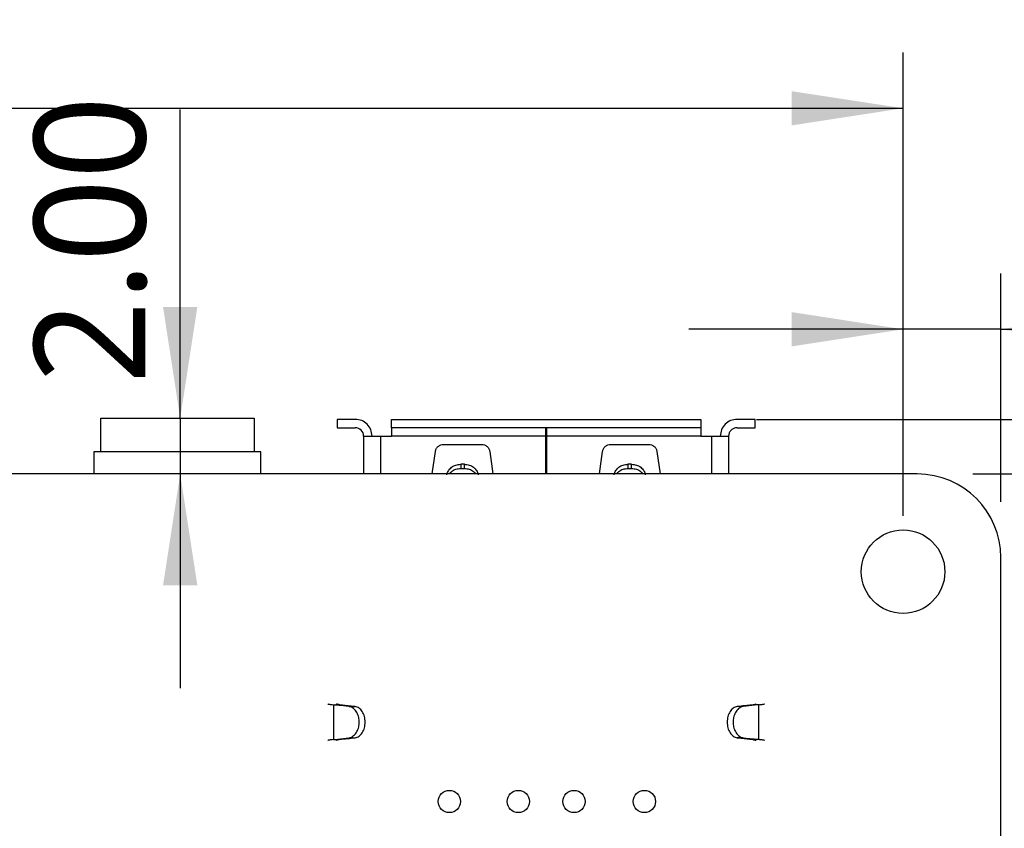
# Model space of a CAD drawing. Header units: millimetres. Extents: x 3 to 207, y 3 to 294.
# Tile 9 of 94: x 121 to 139, y 167 to 181. Entities that reach past the tile are written whole.
import ezdxf

# ---------------------------------------------------------------- set-up
doc = ezdxf.new("R2010")
doc.units = ezdxf.units.MM
doc.layers.add('几何体', color=7, linetype='Continuous')
doc.layers.add('尺寸', color=3, linetype='Continuous')
doc.styles.add('SLDTEXTSTYLE0', font='Microsoft YaHei.ttf')
doc.dimstyles.new('SLDDIMSTYLE1', dxfattribs={"dimtxt": 2, "dimasz": 3.5, "dimexe": 0, "dimexo": 0.0625, "dimgap": 0.5, "dimtad": 1, "dimlfac": 2, "dimrnd": 1e-09, "dimzin": 12, "dimdsep": 46, "dimtxsty": 'SLDTEXTSTYLE0', "dimsah": 1, "dimcen": 0.09, "dimadec": 0, "dimazin": 3, "dimtfac": 1, "dimtmove": 0, "dimatfit": 0, "dimfxl": 0, "dimfrac": 2, "dimtolj": 1, "dimtzin": 12, "dimarcsym": 0})
doc.dimstyles.new('SLDDIMSTYLE2', dxfattribs={"dimtxt": 2, "dimasz": 3.5, "dimexe": 0, "dimexo": 0.0625, "dimgap": 0.5, "dimtad": 1, "dimlfac": 2, "dimrnd": 1e-09, "dimzin": 4, "dimdsep": 46, "dimtxsty": 'SLDTEXTSTYLE0', "dimsah": 1, "dimcen": 0.09, "dimadec": 0, "dimazin": 1, "dimtfac": 1, "dimtmove": 0, "dimatfit": 0, "dimfxl": 0, "dimfrac": 2, "dimtolj": 1, "dimtzin": 12, "dimarcsym": 0})
doc.dimstyles.new('SLDDIMSTYLE3', dxfattribs={"dimtxt": 2, "dimasz": 3.5, "dimexe": 0, "dimexo": 0.0625, "dimgap": 0.5, "dimtad": 1, "dimlfac": 2, "dimrnd": 1e-09, "dimzin": 12, "dimdsep": 46, "dimtxsty": 'SLDTEXTSTYLE0', "dimsah": 1, "dimcen": 0.09, "dimadec": 0, "dimazin": 3, "dimtfac": 1, "dimtofl": 0, "dimtmove": 0, "dimatfit": 3, "dimfxl": 0, "dimfrac": 2, "dimtolj": 1, "dimtzin": 12, "dimarcsym": 0})

# ---------------------------------------------------------------- blocks, each defined once
blk = doc.blocks.new('_D_38')
at = {"layer": '尺寸', "transparency": 16777216}
for p, q in [((78.129, 172.473), (78.129, 180.792)), ((137.121, 172.473), (137.121, 180.792)), ((78.129, 179.792), (137.121, 179.792))]:
    blk.add_line(p, q, dxfattribs=at)
for points in [[(78.129, 179.792), (80.129, 179.484), (80.129, 180.099)], [(137.121, 179.792), (135.121, 180.099), (135.121, 179.484)]]:
    blk.add_solid(points, dxfattribs=at)
at = {"layer": '尺寸', "transparency": 16777216, "insert": (102.317, 182.416), "char_height": 2, "attachment_point": 1, "style": 'SLDTEXTSTYLE0'}
blk.add_mtext('117.98', dxfattribs=at)
blk = doc.blocks.new('_D_39')
at = {"layer": '尺寸', "transparency": 16777216}
for p, q in [((145.901, 174.208), (145.901, 178.054)), ((134.491, 174.208), (146.901, 174.208)), ((145.901, 173.227), (145.901, 174.208)), ((138.375, 173.227), (146.901, 173.227)), ((145.901, 173.227), (145.901, 167.518))]:
    blk.add_line(p, q, dxfattribs=at)
for points in [[(145.901, 174.208), (146.209, 176.208), (145.594, 176.208)], [(145.901, 173.227), (145.594, 171.227), (146.209, 171.227)]]:
    blk.add_solid(points, dxfattribs=at)
at = {"layer": '尺寸', "transparency": 16777216, "insert": (143.277, 167.518), "char_height": 2, "attachment_point": 1, "rotation": 90, "style": 'SLDTEXTSTYLE0'}
blk.add_mtext('1.96', dxfattribs=at)
blk = doc.blocks.new('_D_40')
at = {"layer": '尺寸', "transparency": 16777216}
for p, q in [((124.149, 174.227), (124.149, 179.772)), ((124.149, 174.227), (124.149, 173.227)), ((124.149, 173.227), (124.149, 169.381))]:
    blk.add_line(p, q, dxfattribs=at)
for points in [[(124.149, 174.227), (124.457, 176.227), (123.841, 176.227)], [(124.149, 173.227), (123.841, 171.227), (124.457, 171.227)]]:
    blk.add_solid(points, dxfattribs=at)
at = {"layer": '尺寸', "transparency": 16777216, "insert": (121.525, 174.844), "char_height": 2, "attachment_point": 1, "rotation": 90, "style": 'SLDTEXTSTYLE0'}
blk.add_mtext('2.00', dxfattribs=at)
blk = doc.blocks.new('_D_41')
at = {"layer": '尺寸', "transparency": 16777216}
for p, q in [((117.481, 174.327), (117.481, 179.772)), ((112.987, 174.327), (118.481, 174.327)), ((117.481, 173.227), (117.481, 174.327)), ((117.481, 173.227), (117.481, 169.381))]:
    blk.add_line(p, q, dxfattribs=at)
for points in [[(117.481, 174.327), (117.789, 176.327), (117.174, 176.327)], [(117.481, 173.227), (117.174, 171.227), (117.789, 171.227)]]:
    blk.add_solid(points, dxfattribs=at)
at = {"layer": '尺寸', "transparency": 16777216, "insert": (114.857, 174.844), "char_height": 2, "attachment_point": 1, "rotation": 90, "style": 'SLDTEXTSTYLE0'}
blk.add_mtext('2.20', dxfattribs=at)
blk = doc.blocks.new('_D_43')
at = {"layer": '尺寸', "transparency": 16777216}
for p, q in [((137.121, 172.473), (137.121, 176.825)), ((138.875, 172.727), (138.875, 176.825)), ((137.121, 175.825), (133.275, 175.825)), ((138.875, 175.825), (137.121, 175.825)), ((138.875, 175.825), (144.69, 175.825))]:
    blk.add_line(p, q, dxfattribs=at)
for points in [[(137.121, 175.825), (135.121, 176.133), (135.121, 175.517)], [(138.875, 175.825), (140.875, 175.517), (140.875, 176.133)]]:
    blk.add_solid(points, dxfattribs=at)
at = {"layer": '尺寸', "transparency": 16777216, "insert": (139.762, 178.449), "char_height": 2, "attachment_point": 1, "style": 'SLDTEXTSTYLE0'}
blk.add_mtext('3.51', dxfattribs=at)

msp = doc.modelspace()

# ---------------------------------------------------------------- linework, layer by layer
at = {"layer": '几何体'}
for p, q in [((122.7237, 173.6271), (122.7237, 174.2271)), ((122.7237, 174.2271), (125.4737, 174.2271)), ((125.4737, 174.2271), (125.4737, 173.6271)), ((126.9662, 174.2076), (126.9662, 174.0576)), ((127.2912, 174.2076), (126.9662, 174.2076)), ((126.9662, 174.0576), (127.2912, 174.0576)), ((127.9412, 174.0576), (127.9412, 174.2076)), ((127.9412, 174.2076), (133.4912, 174.2076)), ((133.4912, 174.0576), (127.9412, 174.0576)), ((133.4912, 174.2076), (133.4912, 174.0576)), ((134.4662, 174.2076), (134.1412, 174.2076)), ((134.1412, 174.0576), (134.4662, 174.0576)), ((134.4662, 174.0576), (134.4662, 174.2076)), ((127.4412, 173.9076), (127.7412, 173.9076)), ((127.4412, 173.9076), (127.4412, 173.2271)), ((127.7412, 173.9076), (127.9412, 173.9076)), ((127.7412, 173.9076), (127.7412, 173.2271)), ((130.7112, 173.9076), (127.9412, 173.9076)), ((130.7112, 173.2271), (130.7112, 173.9076)), ((133.4912, 173.9076), (130.7212, 173.9076)), ((130.7212, 173.9076), (130.7212, 173.2271)), ((133.4912, 173.9076), (133.6912, 173.9076)), ((133.6912, 173.2271), (133.6912, 173.9076)), ((133.9912, 173.9076), (133.9912, 173.2271)), ((128.8762, 173.7576), (129.5562, 173.7576)), ((130.7112, 173.7635), (130.7212, 173.7635)), ((131.8762, 173.7576), (132.5562, 173.7576)), ((123.5259, 173.6271), (122.5987, 173.6271)), ((122.5987, 173.6271), (122.5987, 173.2271)), ((124.6716, 173.6271), (123.5259, 173.6271)), ((125.5987, 173.6271), (124.6716, 173.6271)), ((125.5987, 173.2271), (125.5987, 173.6271)), ((128.6713, 173.2271), (128.7277, 173.6285)), ((129.7048, 173.6285), (129.7612, 173.2271)), ((131.6713, 173.2271), (131.7277, 173.6285)), ((132.7048, 173.6285), (132.7612, 173.2271)), ((129.1842, 173.4008), (129.1842, 173.3258)), ((129.2483, 173.4008), (129.1842, 173.4008)), ((129.2483, 173.3258), (129.2483, 173.4008)), ((132.1842, 173.4008), (132.1842, 173.3258)), ((132.2483, 173.4008), (132.1842, 173.4008)), ((132.2483, 173.3258), (132.2483, 173.4008)), ((137.3753, 173.2271), (77.8753, 173.2271)), ((129.1842, 173.3258), (129.2483, 173.3258)), ((132.1842, 173.3258), (132.2483, 173.3258)), ((138.8753, 134.7271), (138.8753, 171.7271)), ((126.9017, 169.085), (126.9262, 169.0828)), ((126.9017, 169.085), (126.9017, 168.4598)), ((127.18, 169.0515), (126.9262, 169.0828)), ((127.2195, 169.0599), (127.0076, 169.085)), ((127.1487, 169.0667), (127.1487, 169.0667)), ((127.18, 169.0515), (127.2879, 169.0515)), ((127.2879, 169.0515), (127.2195, 169.0599)), ((134.213, 169.0599), (134.1446, 169.0515)), ((134.2525, 169.0515), (134.1446, 169.0515)), ((134.213, 169.0599), (134.4249, 169.085)), ((134.5063, 169.0828), (134.2525, 169.0515)), ((134.5308, 169.085), (134.5063, 169.0828)), ((134.5308, 168.4598), (134.5308, 169.085)), ((126.9017, 168.4598), (126.9262, 168.4619)), ((126.9262, 168.4619), (127.18, 168.4932)), ((127.2195, 168.4848), (127.0076, 168.4598)), ((127.18, 168.4932), (127.2879, 168.4932)), ((127.2195, 168.4848), (127.2879, 168.4932)), ((134.2525, 168.4932), (134.1446, 168.4932)), ((134.1446, 168.4932), (134.213, 168.4848)), ((134.213, 168.4848), (134.4249, 168.4598)), ((134.2525, 168.4932), (134.5063, 168.4619)), ((134.2837, 168.478), (134.2837, 168.478)), ((134.5308, 168.4598), (134.5063, 168.4619))]:
    msp.add_line(p, q, dxfattribs=at)
for centre, radius in [((137.1213, 171.4731), 0.75), ((128.9792, 167.3474), 0.2), ((130.2162, 167.3474), 0.2), ((131.2162, 167.3474), 0.2), ((132.4792, 167.3474), 0.2)]:
    msp.add_circle(centre, radius, dxfattribs=at)
for centre, radius in [((127.2912, 173.9076), 0.15), ((137.3753, 171.7271), 1.5)]:
    msp.add_arc(centre, radius, 0, 90, dxfattribs=at)
for points in [[(127.5912, 173.9076), (127.5867, 173.9469), (127.5777, 174.0256), (127.5083, 174.1247), (127.4092, 174.1941), (127.3306, 174.2031), (127.2912, 174.2076)], [(127.9412, 174.0576), (127.9412, 174.0554), (127.9412, 174.0509), (127.9412, 174.0162), (127.9412, 173.9666), (127.9412, 173.9273), (127.9412, 173.9076)], [(130.7112, 173.9076), (130.7112, 173.9273), (130.7112, 173.9666), (130.7112, 174.0162), (130.7112, 174.0509), (130.7112, 174.0554), (130.7112, 174.0576)], [(130.7212, 174.0576), (130.7212, 174.0554), (130.7212, 174.0509), (130.7212, 174.0162), (130.7212, 173.9666), (130.7212, 173.9273), (130.7212, 173.9076)], [(133.4912, 174.0576), (133.4912, 174.0554), (133.4912, 174.0509), (133.4912, 174.0162), (133.4912, 173.9666), (133.4912, 173.9273), (133.4912, 173.9076)], [(134.1412, 174.2076), (134.1019, 174.2031), (134.0233, 174.1941), (133.9241, 174.1247), (133.8548, 174.0256), (133.8458, 173.9469), (133.8412, 173.9076)], [(134.1412, 174.0576), (134.1216, 174.0554), (134.0823, 174.0509), (134.0327, 174.0162), (133.998, 173.9666), (133.9935, 173.9273), (133.9912, 173.9076)], [(133.6912, 173.9076), (133.7306, 173.9076), (133.8092, 173.9076), (133.9083, 173.9076), (133.9777, 173.9076), (133.9867, 173.9076), (133.9912, 173.9076)], [(128.7277, 173.6285), (128.732, 173.646), (128.7407, 173.6809), (128.7759, 173.723), (128.8225, 173.752), (128.8583, 173.7558), (128.8762, 173.7576)], [(129.5562, 173.7576), (129.5742, 173.7558), (129.61, 173.752), (129.6565, 173.723), (129.6918, 173.6809), (129.7004, 173.646), (129.7048, 173.6285)], [(131.7277, 173.6285), (131.732, 173.646), (131.7407, 173.6809), (131.7759, 173.723), (131.8225, 173.752), (131.8583, 173.7558), (131.8762, 173.7576)], [(132.5562, 173.7576), (132.5742, 173.7558), (132.61, 173.752), (132.6565, 173.723), (132.6918, 173.6809), (132.7004, 173.646), (132.7048, 173.6285)], [(128.9367, 173.2145), (128.9439, 173.2397), (128.9584, 173.2901), (129.0171, 173.3509), (129.0947, 173.3928), (129.1544, 173.3981), (129.1842, 173.4008)], [(129.2483, 173.4008), (129.2781, 173.3981), (129.3378, 173.3928), (129.4154, 173.3509), (129.4741, 173.2901), (129.4886, 173.2397), (129.4958, 173.2145)], [(131.9367, 173.2145), (131.9439, 173.2397), (131.9584, 173.2901), (132.0171, 173.3509), (132.0947, 173.3928), (132.1544, 173.3981), (132.1842, 173.4008)], [(132.2483, 173.4008), (132.2781, 173.3981), (132.3378, 173.3928), (132.4154, 173.3509), (132.4741, 173.2901), (132.4886, 173.2397), (132.4958, 173.2145)], [(126.7987, 169.102), (126.8, 169.1006), (126.8026, 169.0978), (126.8237, 169.0935), (126.8557, 169.0892), (126.8864, 169.0864), (126.9017, 169.085)], [(127.0076, 169.085), (126.9988, 169.0864), (126.9813, 169.0892), (126.963, 169.0935), (126.951, 169.0978), (126.9495, 169.1006), (126.9487, 169.102)], [(134.4249, 169.085), (134.4337, 169.0864), (134.4512, 169.0892), (134.4695, 169.0935), (134.4815, 169.0978), (134.483, 169.1006), (134.4837, 169.102)], [(134.5308, 169.085), (134.5461, 169.0864), (134.5768, 169.0892), (134.6088, 169.0935), (134.6298, 169.0978), (134.6324, 169.1006), (134.6337, 169.102)], [(126.9017, 168.4598), (126.8864, 168.4583), (126.8557, 168.4555), (126.8237, 168.4512), (126.8026, 168.447), (126.8, 168.4441), (126.7987, 168.4427)], [(127.0076, 168.4598), (126.9988, 168.4583), (126.9813, 168.4555), (126.963, 168.4512), (126.951, 168.447), (126.9495, 168.4441), (126.9487, 168.4427)], [(134.4249, 168.4598), (134.4337, 168.4583), (134.4512, 168.4555), (134.4695, 168.4512), (134.4815, 168.447), (134.483, 168.4441), (134.4837, 168.4427)], [(134.6337, 168.4427), (134.6324, 168.4441), (134.6298, 168.447), (134.6088, 168.4512), (134.5768, 168.4555), (134.5461, 168.4583), (134.5308, 168.4598)]]:
    msp.add_open_spline(points, degree=3, dxfattribs=at)
for points, knots in [([(128.9779, 173.2271), (128.991, 173.2432), (129.0212, 173.2803), (129.0953, 173.3175), (129.1546, 173.323), (129.1842, 173.3258)], [0, 0, 0, 0, 0.2750983, 0.6375492, 1, 1, 1, 1]), ([(129.2483, 173.3258), (129.2779, 173.323), (129.3372, 173.3175), (129.4113, 173.2803), (129.4415, 173.2432), (129.4546, 173.2271)], [0, 0, 0, 0, 0.3624508, 0.7249017, 1, 1, 1, 1]), ([(131.9779, 173.2271), (131.991, 173.2432), (132.0212, 173.2803), (132.0953, 173.3175), (132.1546, 173.323), (132.1842, 173.3258)], [0, 0, 0, 0, 0.2750983, 0.6375492, 1, 1, 1, 1]), ([(132.2483, 173.3258), (132.2779, 173.323), (132.3372, 173.3175), (132.4113, 173.2803), (132.4415, 173.2432), (132.4546, 173.2271)], [0, 0, 0, 0, 0.3624508, 0.7249017, 1, 1, 1, 1]), ([(126.9262, 169.0828), (126.9387, 169.0824), (126.9628, 169.0817), (127.0172, 169.0785), (127.1046, 169.071), (127.1735, 169.0644), (127.2195, 169.0599)], [0, 0, 0, 0, 0.12922909, 0.24961345, 0.49920993, 1, 1, 1, 1]), ([(127.3612, 168.7724), (127.3594, 168.8009), (127.3555, 168.8621), (127.3217, 168.9503), (127.2734, 169.0099), (127.2232, 169.0421), (127.1947, 169.0483), (127.18, 169.0515)], [0, 0, 0, 0, 0.20641, 0.441661, 0.7056497, 0.8491908, 1, 1, 1, 1]), ([(127.4691, 168.7724), (127.4665, 168.807), (127.4612, 168.8764), (127.42, 168.9656), (127.3606, 169.0312), (127.3121, 169.0447), (127.2879, 169.0515)], [0, 0, 0, 0, 0.24985829, 0.49999912, 0.75014065, 1, 1, 1, 1]), ([(134.1446, 169.0515), (134.1203, 169.0447), (134.0719, 169.0312), (134.0125, 168.9656), (133.9713, 168.8764), (133.966, 168.807), (133.9633, 168.7724)], [0, 0, 0, 0, 0.24986044, 0.50000009, 0.75013984, 1, 1, 1, 1]), ([(134.2525, 169.0515), (134.2378, 169.0483), (134.2093, 169.0421), (134.1591, 169.0099), (134.1108, 168.9503), (134.077, 168.8621), (134.0731, 168.8009), (134.0712, 168.7724)], [0, 0, 0, 0, 0.1508325, 0.2943903, 0.558392, 0.7936298, 1, 1, 1, 1]), ([(134.5063, 169.0828), (134.4938, 169.0824), (134.4697, 169.0817), (134.4153, 169.0785), (134.3279, 169.071), (134.259, 169.0644), (134.213, 169.0599)], [0, 0, 0, 0, 0.1291999, 0.2496208, 0.4992131, 1, 1, 1, 1]), ([(127.18, 168.4932), (127.1947, 168.4964), (127.2232, 168.5026), (127.2734, 168.5348), (127.3217, 168.5944), (127.3555, 168.6826), (127.3594, 168.7438), (127.3612, 168.7724)], [0, 0, 0, 0, 0.1508093, 0.2943504, 0.5583392, 0.7935901, 1, 1, 1, 1]), ([(127.2879, 168.4932), (127.3121, 168.5), (127.3606, 168.5135), (127.42, 168.5791), (127.4612, 168.6684), (127.4665, 168.7377), (127.4691, 168.7724)], [0, 0, 0, 0, 0.2498594, 0.5000009, 0.7501417, 1, 1, 1, 1]), ([(133.9633, 168.7724), (133.966, 168.7377), (133.9713, 168.6684), (134.0125, 168.5791), (134.0719, 168.5135), (134.1203, 168.5), (134.1446, 168.4932)], [0, 0, 0, 0, 0.2498601, 0.4999998, 0.7501395, 1, 1, 1, 1]), ([(134.0712, 168.7724), (134.0731, 168.7438), (134.077, 168.6826), (134.1108, 168.5944), (134.1591, 168.5348), (134.2093, 168.5026), (134.2378, 168.4964), (134.2525, 168.4932)], [0, 0, 0, 0, 0.2063702, 0.441608, 0.7056097, 0.8491675, 1, 1, 1, 1]), ([(126.9262, 168.4619), (126.9387, 168.4623), (126.9628, 168.463), (127.0172, 168.4662), (127.1046, 168.4737), (127.1735, 168.4803), (127.2195, 168.4848)], [0, 0, 0, 0, 0.1291999, 0.2496208, 0.4992131, 1, 1, 1, 1]), ([(134.5063, 168.4619), (134.4938, 168.4623), (134.4697, 168.463), (134.4153, 168.4662), (134.3279, 168.4737), (134.259, 168.4803), (134.213, 168.4848)], [0, 0, 0, 0, 0.1292291, 0.2496135, 0.4992099, 1, 1, 1, 1])]:
    msp.add_open_spline(points, degree=3, knots=knots, dxfattribs=at)

# ---------------------------------------------------------------- dimensions: what is measured, and where the dimension line sits
at = {"layer": '尺寸'}
for base, p1, dimstyle, picture, middle in [((137.1213, 179.7918), (78.1293, 171.4731), 'SLDDIMSTYLE3', '_D_38', (106.2257, 179.7918)), ((137.1213, 175.8249), (138.8753, 171.7271), 'SLDDIMSTYLE1', '_D_43', (142.2261, 175.8249))]:
    dim = msp.add_linear_dim(base=base, p1=p1, p2=(137.1213, 171.4731), dimstyle=dimstyle, dxfattribs=at)
    dim.commit()
    dim.dimension.update_dxf_attribs({"geometry": picture, "text_midpoint": middle, "dimtype": 160})
for base, p1, p2, dimstyle, picture, middle in [((117.4813, 174.3272), (137.3753, 173.2271), (111.9872, 174.3272), 'SLDDIMSTYLE2', '_D_41', (117.4813, 177.308)), ((124.1488, 173.2271), (125.4737, 174.2271), (137.3753, 173.2271), 'SLDDIMSTYLE2', '_D_40', (124.1488, 177.308)), ((145.9014, 174.2076), (137.3753, 173.2271), (133.4912, 174.2076), 'SLDDIMSTYLE1', '_D_39', (145.9014, 169.9823))]:
    dim = msp.add_linear_dim(base=base, p1=p1, p2=p2, angle=90, dimstyle=dimstyle, dxfattribs=at)
    dim.commit()
    dim.dimension.update_dxf_attribs({"geometry": picture, "text_midpoint": middle, "dimtype": 160})

doc.saveas('drawing.dxf')
